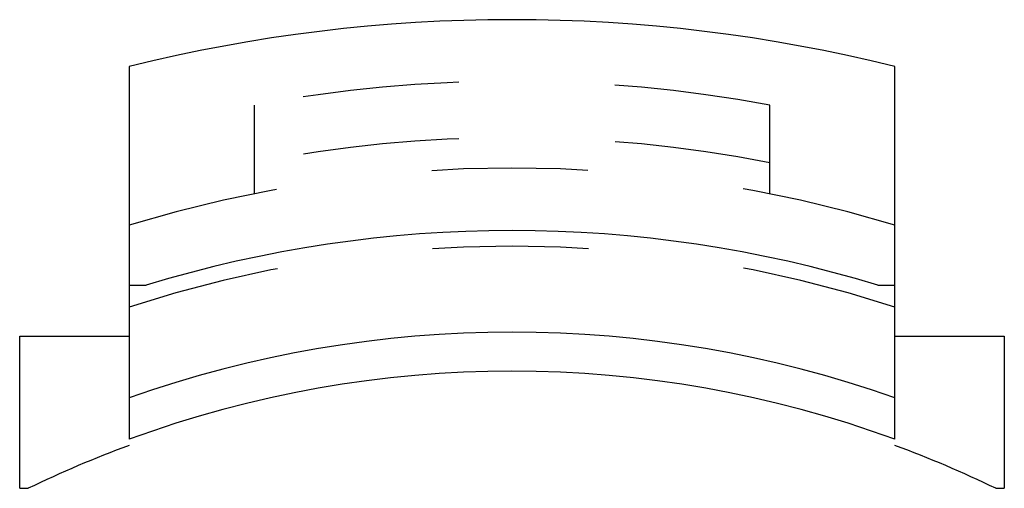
# Model space of a CAD drawing. Extents: x -3.15 to 3.15, y 6.35 to 9.35.
import ezdxf

# ---------------------------------------------------------------- set-up
doc = ezdxf.new("R2010")
doc.units = 0
doc.linetypes.add('DASHED', pattern=[2, 1, -1])
doc.layers.add('AM_0', color=7, linetype='CONTINUOUS')
doc.layers.add('AM_3', color=7, linetype='DASHED')

msp = doc.modelspace()

# ---------------------------------------------------------------- linework, layer by layer
at = {"layer": 'AM_0', "color": 7, "linetype": 'CONTINUOUS'}
for p, q in [((-2.45, 9.05), (-2.45, 6.6639)), ((2.45, 6.6639), (2.45, 9.05)), ((-2.45, 7.65), (-2.3404, 7.65)), ((2.3404, 7.65), (2.45, 7.65)), ((-3.15, 6.35), (-3.15, 7.3233)), ((-3.15, 7.3233), (-2.45, 7.3233)), ((2.45, 7.3233), (3.15, 7.3233)), ((3.15, 7.3233), (3.15, 6.35)), ((-3.15, 6.35), (-3.0955, 6.35)), ((3.0955, 6.35), (3.15, 6.35))]:
    msp.add_line(p, q, dxfattribs=at)
for centre, radius, start, end in [((0, -0.8042), 10.1542, 76.03789, 103.96211), ((0, 0), 8, 72.98927, 107.01073), ((0, 0), 7.35, 70.52878, 109.47122), ((0, 0), 7.1, 69.81391, 110.18609), ((0, -0.0397), 7.1, 110.18609, 115.84788), ((0, -0.0397), 7.1, 64.15212, 69.81391)]:
    msp.add_arc(centre, radius, start, end, dxfattribs=at)
at = {"layer": 'AM_3', "color": 6, "linetype": 'DASHED'}
for p, q in [((-1.65, 8.8027), (-1.65, 8.2364)), ((1.65, 8.2364), (1.65, 8.8027))]:
    msp.add_line(p, q, dxfattribs=at)
for radius, start, end in [(8.956, 79.38352, 100.61648), (8.5945, 78.93149, 101.06851), (8.4, 73.04224, 106.95776), (7.9, 71.93314, 108.06686)]:
    msp.add_arc((0, 0), radius, start, end, dxfattribs=at)

doc.saveas('drawing.dxf')
